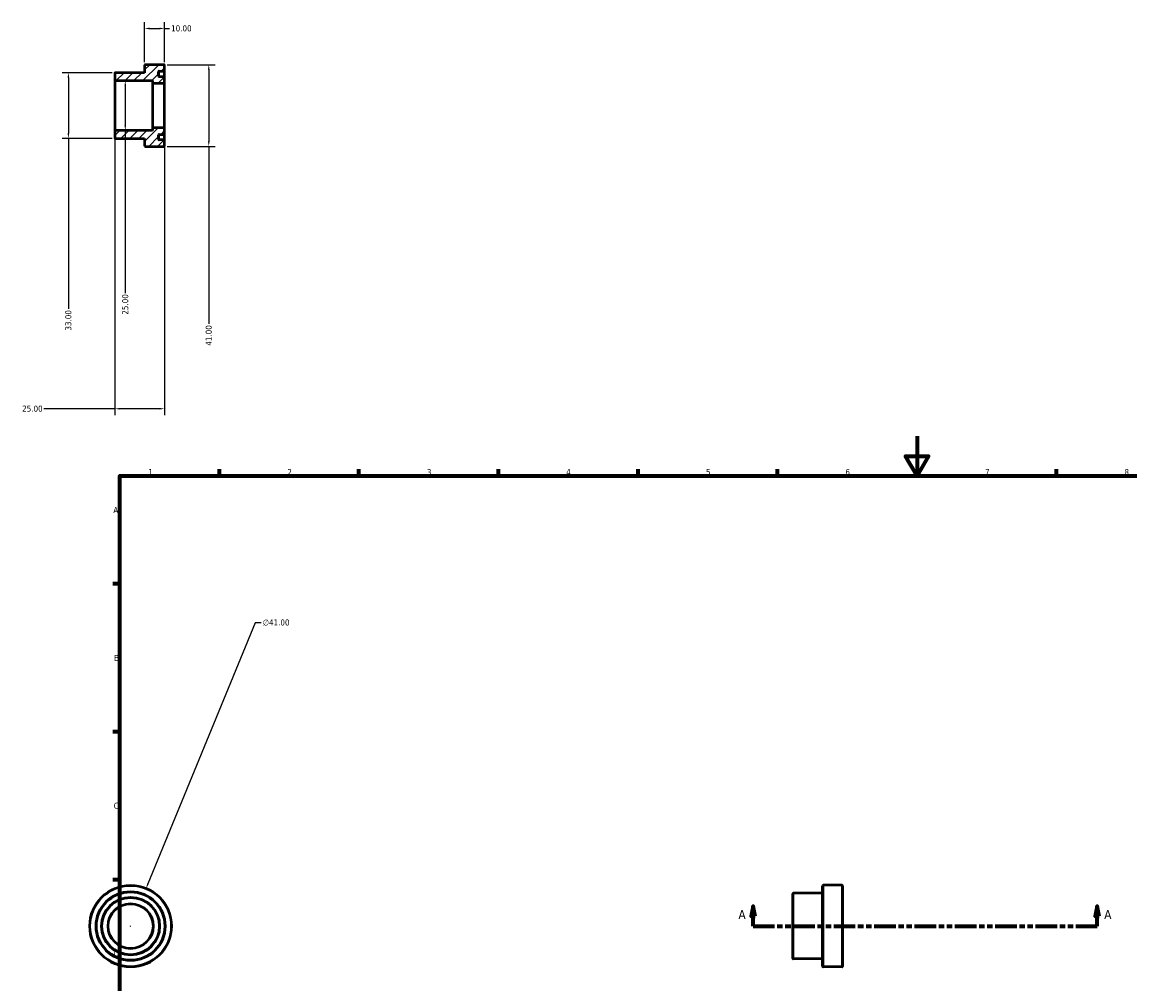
# Model space of a CAD drawing. Header units: millimetres. Extents: x -29 to 884, y -47 to 802.
# Tile 2 of 3: x -29 to 527, y 319 to 802. Entities that reach past the tile are written whole.
import ezdxf

# ---------------------------------------------------------------- set-up
doc = ezdxf.new("R2010")
doc.units = ezdxf.units.MM
doc.linetypes.add('DOUBLE_DASH_CHAIN', pattern=[1.2403, 0.6614, -0.0827, 0.1654, -0.0827, 0.1654, -0.0827])
for name, color, linetype, lineweight in [('Border (ANSI)', 7, 'Continuous', 70), ('Dimension (ANSI)', 7, 'Continuous', 25), ('Hatch (ANSI)', 7, 'Continuous', 18), ('Section Line (ANSI)', 7, 'DOUBLE_DASH_CHAIN', 70), ('Visible (ANSI)', 7, 'Continuous', 50), ('Visible Narrow (ANSI)', 7, 'Continuous', 35)]:
    doc.layers.add(name, color=color, linetype=linetype, lineweight=lineweight)
doc.styles.add('Label Text (ANSI)', font='tahoma.ttf')
doc.styles.add('Note Text (ANSI)', font='tahoma.ttf')
doc.dimstyles.new('Default - mm (ANSI)', dxfattribs={"dimtxt": 3.048, "dimasz": 2.5, "dimexe": 3.175, "dimexo": 1.6002, "dimgap": 0.8, "dimtad": 0, "dimtoh": 1, "dimrnd": 1e-08, "dimzin": 4, "dimdsep": 46, "dimtxsty": 'Note Text (ANSI)', "dimcen": 0.09, "dimdle": 10, "dimclrd": 256, "dimclre": 256, "dimclrt": 256, "dimadec": 1, "dimazin": 1, "dimtfac": 1, "dimtofl": 0, "dimtmove": 0, "dimatfit": 3, "dimfxl": 1, "dimtolj": 1, "dimtzin": 4, "dimlwd": -1, "dimlwe": -1, "dimarcsym": 0})

# ---------------------------------------------------------------- blocks, each defined once
blk = doc.blocks.new('Borders Default Border')
at = {"layer": 'Border (ANSI)'}
for p, q in [((70.08, 574), (70.08, 577.45)), ((140.17, 574), (140.17, 577.45)), ((210.25, 574), (210.25, 577.45)), ((280.33, 574), (280.33, 577.45)), ((350.42, 574), (350.42, 577.45)), ((490.58, 574), (490.58, 577.45)), ((20, 519.75), (16.55, 519.75)), ((20, 445.5), (16.55, 445.5)), ((20, 371.25), (16.55, 371.25))]:
    blk.add_line(p, q, dxfattribs=at)
at = {"layer": 'Border (ANSI)', "flags": 128}
for points in [[(420.5, 594), (420.5, 574), (414.73, 584), (426.27, 584), (420.5, 574)], [(20, 20), (20, 574), (821, 574), (821, 20), (20, 20)]]:
    blk.add_lwpolyline(points, dxfattribs=at)
at = {"layer": 'Border (ANSI)', "char_height": 3.05, "attachment_point": 7, "style": 'Note Text (ANSI)'}
for s, insert in [('1', (34.35, 574.4)), ('2', (104.2, 574.4)), ('3', (174.26, 574.34)), ('4', (244.23, 574.4)), ('5', (314.48, 574.34)), ('6', (384.49, 574.34)), ('7', (454.6, 574.4)), ('8', (524.63, 574.33)), ('A', (16.78, 555.35)), ('B', (17.15, 481.1)), ('C', (16.95, 406.8)), ('D', (16.96, 332.6))]:
    blk.add_mtext(s, dxfattribs=dict(at, insert=insert))
blk = doc.blocks.new('2dTransSection0')
at = {"layer": 'Section Line (ANSI)', "linetype": 'Continuous'}
for p, q in [((338.08, 357.93), (337.08, 352.93)), ((338.08, 352.93), (338.08, 357.93)), ((339.08, 352.93), (338.08, 357.93)), ((510.98, 357.93), (509.98, 352.93)), ((510.98, 352.93), (510.98, 357.93)), ((511.98, 352.93), (510.98, 357.93)), ((337.08, 352.93), (339.08, 352.93)), ((338.08, 347.93), (338.08, 352.93)), ((509.98, 352.93), (511.98, 352.93)), ((510.98, 347.93), (510.98, 352.93)), ((338.08, 347.93), (348.76, 347.93)), ((500.3, 347.93), (510.98, 347.93))]:
    blk.add_line(p, q, dxfattribs=at)
at = {"layer": 'Section Line (ANSI)', "linetype": 'DOUBLE_DASH_CHAIN', "ltscale": 16.349199}
blk.add_line((338.08, 347.93), (510.98, 347.93), dxfattribs=at)
at = {"layer": 'Section Line (ANSI)', "linetype": 'Continuous', "flags": 128}
for points in [[(339.08, 352.93), (338.08, 357.93), (337.08, 352.93), (339.08, 352.93)], [(511.98, 352.93), (510.98, 357.93), (509.98, 352.93), (511.98, 352.93)]]:
    blk.add_lwpolyline(points, dxfattribs=at)
at = {"layer": 'Section Line (ANSI)'}
for points in [[(339.08, 352.93), (338.08, 357.93), (337.08, 352.93), (339.08, 352.93)], [(511.98, 352.93), (510.98, 357.93), (509.98, 352.93), (511.98, 352.93)]]:
    blk.add_solid(points, dxfattribs=at)
at = {"layer": 'Section Line (ANSI)', "char_height": 4.57, "attachment_point": 7, "style": 'Label Text (ANSI)'}
for insert in [(330.72, 351.43), (514.45, 351.43)]:
    blk.add_mtext('A', dxfattribs=dict(at, insert=insert))
blk = doc.blocks.new('*D7')
at = {"layer": 'Defpoints', "color": 0, "transparency": 16777216}
for p in [(17.5, 747.25), (42.5, 748.5), (17.5, 607.73)]:
    blk.add_point(p, dxfattribs=at)
at = {"layer": 'Dimension (ANSI)', "transparency": 16777216}
for p, q in [((17.5, 745.65), (17.5, 604.55)), ((42.5, 746.9), (42.5, 604.55)), ((17.5, 607.73), (-18.18, 607.73)), ((40, 607.73), (20, 607.73))]:
    blk.add_line(p, q, dxfattribs=at)
for points in [[(20, 608.14), (20, 607.31), (17.5, 607.73)], [(40, 608.14), (40, 607.31), (42.5, 607.73)]]:
    blk.add_solid(points, dxfattribs=at)
at = {"layer": 'Dimension (ANSI)', "transparency": 16777216, "insert": (-29.02, 609.31), "char_height": 3.048, "attachment_point": 1, "style": 'Note Text (ANSI)'}
blk.add_mtext('\\A1;25.00', dxfattribs=at)
blk = doc.blocks.new('*D8')
at = {"layer": 'Defpoints', "color": 0, "transparency": 16777216}
for p in [(22.78, 772.5), (22.78, 747.5), (22.78, 747.5)]:
    blk.add_point(p, dxfattribs=at)
at = {"layer": 'Dimension (ANSI)', "transparency": 16777216}
for p, q in [((22.78, 770), (22.78, 750)), ((22.78, 747.5), (22.78, 665.82))]:
    blk.add_line(p, q, dxfattribs=at)
for points in [[(22.37, 770), (23.2, 770), (22.78, 772.5)], [(22.37, 750), (23.2, 750), (22.78, 747.5)]]:
    blk.add_solid(points, dxfattribs=at)
at = {"layer": 'Dimension (ANSI)', "transparency": 16777216, "insert": (21.2, 654.98), "char_height": 3.048, "attachment_point": 1, "rotation": 90, "style": 'Note Text (ANSI)'}
blk.add_mtext('\\A1;25.00', dxfattribs=at)
blk = doc.blocks.new('*D9')
at = {"layer": 'Defpoints', "color": 0, "transparency": 16777216}
for p in [(42.5, 798.69), (32.5, 780.25), (42.5, 780.25)]:
    blk.add_point(p, dxfattribs=at)
at = {"layer": 'Dimension (ANSI)', "transparency": 16777216}
for p, q in [((32.5, 781.85), (32.5, 801.86)), ((42.5, 781.85), (42.5, 801.86)), ((35, 798.69), (40, 798.69)), ((42.5, 798.69), (45, 798.69))]:
    blk.add_line(p, q, dxfattribs=at)
for points in [[(35, 799.11), (35, 798.27), (32.5, 798.69)], [(40, 799.11), (40, 798.27), (42.5, 798.69)]]:
    blk.add_solid(points, dxfattribs=at)
at = {"layer": 'Dimension (ANSI)', "transparency": 16777216, "insert": (45.8, 800.28), "char_height": 3.048, "attachment_point": 1, "style": 'Note Text (ANSI)'}
blk.add_mtext('\\A1;10.00', dxfattribs=at)
blk = doc.blocks.new('*D10')
at = {"layer": 'Defpoints', "color": 0, "transparency": 16777216}
for p in [(42.25, 780.5), (42.25, 739.5), (64.72, 739.5)]:
    blk.add_point(p, dxfattribs=at)
at = {"layer": 'Dimension (ANSI)', "transparency": 16777216}
for p, q in [((43.85, 780.5), (67.9, 780.5)), ((64.72, 778), (64.72, 742)), ((43.85, 739.5), (67.9, 739.5)), ((64.72, 739.5), (64.72, 650.39))]:
    blk.add_line(p, q, dxfattribs=at)
for points in [[(64.31, 778), (65.14, 778), (64.72, 780.5)], [(64.31, 742), (65.14, 742), (64.72, 739.5)]]:
    blk.add_solid(points, dxfattribs=at)
at = {"layer": 'Dimension (ANSI)', "transparency": 16777216, "insert": (63.14, 639.41), "char_height": 3.048, "attachment_point": 1, "rotation": 90, "style": 'Note Text (ANSI)'}
blk.add_mtext('\\A1;41.00', dxfattribs=at)
blk = doc.blocks.new('*D11')
at = {"layer": 'Defpoints', "color": 0, "transparency": 16777216}
for p in [(33.24, 366.89), (17.68, 328.96)]:
    blk.add_point(p, dxfattribs=at)
at = {"layer": 'Dimension (ANSI)', "transparency": 16777216}
for p, q in [((87.98, 500.3), (34.19, 369.21)), ((91.05, 500.3), (87.98, 500.3)), ((25.37, 347.93), (25.55, 347.93)), ((25.46, 347.84), (25.46, 348.02))]:
    blk.add_line(p, q, dxfattribs=at)
blk.add_solid([(33.8, 369.36), (34.58, 369.05), (33.24, 366.89)], dxfattribs=at)
at = {"layer": 'Dimension (ANSI)', "transparency": 16777216, "insert": (91.85, 501.94), "char_height": 3.048, "attachment_point": 1, "style": 'Note Text (ANSI)'}
blk.add_mtext('\\A1;∅41.00', dxfattribs=at)
blk = doc.blocks.new('*D12')
at = {"layer": 'Defpoints', "color": 0, "transparency": 16777216}
for p in [(17.75, 776.5), (-5.79, 743.5), (17.75, 743.5)]:
    blk.add_point(p, dxfattribs=at)
at = {"layer": 'Dimension (ANSI)', "transparency": 16777216}
for p, q in [((16.15, 776.5), (-8.97, 776.5)), ((-5.79, 774), (-5.79, 746)), ((16.15, 743.5), (-8.97, 743.5)), ((-5.79, 743.5), (-5.79, 657.83))]:
    blk.add_line(p, q, dxfattribs=at)
for points in [[(-6.21, 774), (-5.38, 774), (-5.79, 776.5)], [(-6.21, 746), (-5.38, 746), (-5.79, 743.5)]]:
    blk.add_solid(points, dxfattribs=at)
at = {"layer": 'Dimension (ANSI)', "transparency": 16777216, "insert": (-7.38, 646.97), "char_height": 3.048, "attachment_point": 1, "rotation": 90, "style": 'Note Text (ANSI)'}
blk.add_mtext('\\A1;33.00', dxfattribs=at)

msp = doc.modelspace()

# ---------------------------------------------------------------- hatches: boundary and pattern name
at = {"layer": 'Hatch (ANSI)'}
h = msp.add_hatch(dxfattribs=at)
h.set_pattern_fill('ANSI31', color=256, scale=25.4, style=0)
h.set_pattern_definition([(45, (0, 0), (-2.245064, 2.245064), [])])
edge = h.paths.add_edge_path()
edge.add_ellipse((42.25, 771.5), major_axis=(0, -0.25), ratio=1, start_angle=0, end_angle=90)
edge.add_line((42.5, 771.5), (42.5, 774.237))
edge.add_ellipse((42.25, 774.237), major_axis=(0.25, 0), ratio=1, start_angle=0, end_angle=90)
edge.add_line((42.25, 774.488), (39.75, 774.488))
edge.add_ellipse((39.75, 774.737), major_axis=(0, -0.25), ratio=1, start_angle=270, end_angle=360, ccw=False)
edge.add_line((39.5, 774.737), (39.5, 777.012))
edge.add_ellipse((39.75, 777.013), major_axis=(-0.25, 0), ratio=1, start_angle=270, end_angle=360, ccw=False)
edge.add_line((39.75, 777.262), (42.25, 777.262))
edge.add_ellipse((42.25, 777.513), major_axis=(0, -0.25), ratio=1, start_angle=0, end_angle=90)
edge.add_line((42.5, 777.513), (42.5, 780.25))
edge.add_ellipse((42.25, 780.25), major_axis=(0.25, 0), ratio=1, start_angle=0, end_angle=90)
edge.add_line((42.25, 780.5), (32.75, 780.5))
edge.add_ellipse((32.75, 780.25), major_axis=(0, 0.25), ratio=1, start_angle=0, end_angle=90)
edge.add_line((32.5, 780.25), (32.5, 776.5))
edge.add_line((32.5, 776.5), (17.75, 776.5))
edge.add_ellipse((17.75, 776.25), major_axis=(0, 0.25), ratio=1, start_angle=0, end_angle=90)
edge.add_line((17.5, 776.25), (17.5, 772.75))
edge.add_ellipse((17.75, 772.75), major_axis=(-0.25, 0), ratio=1, start_angle=0, end_angle=90)
edge.add_line((17.75, 772.5), (36.5, 772.5))
edge.add_line((36.5, 772.5), (36.5, 771.25))
edge.add_line((36.5, 771.25), (42.25, 771.25))
edge = h.paths.add_edge_path()
edge.add_ellipse((42.25, 748.5), major_axis=(0.25, 0), ratio=1, start_angle=0, end_angle=90)
edge.add_line((42.25, 748.75), (36.5, 748.75))
edge.add_line((36.5, 748.75), (36.5, 747.5))
edge.add_line((36.5, 747.5), (17.75, 747.5))
edge.add_ellipse((17.75, 747.25), major_axis=(0, 0.25), ratio=1, start_angle=0, end_angle=90)
edge.add_line((17.5, 747.25), (17.5, 743.75))
edge.add_ellipse((17.75, 743.75), major_axis=(-0.25, 0), ratio=1, start_angle=0, end_angle=90)
edge.add_line((17.75, 743.5), (32.5, 743.5))
edge.add_line((32.5, 743.5), (32.5, 739.75))
edge.add_ellipse((32.75, 739.75), major_axis=(-0.25, 0), ratio=1, start_angle=0, end_angle=90)
edge.add_line((32.75, 739.5), (42.25, 739.5))
edge.add_ellipse((42.25, 739.75), major_axis=(0, -0.25), ratio=1, start_angle=0, end_angle=90)
edge.add_line((42.5, 739.75), (42.5, 742.487))
edge.add_ellipse((42.25, 742.487), major_axis=(0.25, 0), ratio=1, start_angle=0, end_angle=90)
edge.add_line((42.25, 742.737), (39.75, 742.737))
edge.add_ellipse((39.75, 742.987), major_axis=(0, -0.25), ratio=1, start_angle=270, end_angle=360, ccw=False)
edge.add_line((39.5, 742.987), (39.5, 745.262))
edge.add_ellipse((39.75, 745.263), major_axis=(-0.25, 0), ratio=1, start_angle=270, end_angle=360, ccw=False)
edge.add_line((39.75, 745.512), (42.25, 745.512))
edge.add_ellipse((42.25, 745.763), major_axis=(0, -0.25), ratio=1, start_angle=0, end_angle=90)
edge.add_line((42.5, 745.763), (42.5, 748.5))

# ---------------------------------------------------------------- linework, layer by layer
at = {"layer": 'Visible (ANSI)'}
for p, q in [((32.5, 780.25), (32.5, 776.5)), ((42.25, 780.5), (32.75, 780.5)), ((42.5, 777.513), (42.5, 780.25)), ((17.5, 776.25), (17.5, 772.75)), ((32.5, 776.5), (17.75, 776.5)), ((39.5, 774.737), (39.5, 777.013)), ((39.75, 777.262), (42.25, 777.262)), ((42.25, 774.488), (39.75, 774.488)), ((42.5, 774.237), (42.5, 777.513)), ((42.5, 771.5), (42.5, 774.237)), ((17.5, 772.75), (17.5, 747.25)), ((17.75, 772.5), (36.5, 772.5)), ((36.5, 772.5), (36.5, 771.25)), ((36.5, 771.25), (42.25, 771.25)), ((36.5, 771.25), (36.5, 748.75)), ((42.5, 748.5), (42.5, 771.5)), ((17.5, 747.25), (17.5, 743.75)), ((36.5, 747.5), (17.75, 747.5)), ((42.25, 748.75), (36.5, 748.75)), ((36.5, 748.75), (36.5, 747.5)), ((42.5, 745.763), (42.5, 748.5)), ((42.5, 742.487), (42.5, 745.763)), ((17.75, 743.5), (32.5, 743.5)), ((32.5, 743.5), (32.5, 739.75)), ((39.5, 742.987), (39.5, 745.263)), ((39.75, 745.512), (42.25, 745.512)), ((42.25, 742.737), (39.75, 742.737)), ((42.5, 739.75), (42.5, 742.487)), ((32.75, 739.5), (42.25, 739.5)), ((373.031, 327.677), (373.031, 368.177)), ((382.781, 368.427), (373.281, 368.427)), ((383.031, 368.177), (383.031, 327.677)), ((358.031, 331.677), (358.031, 364.177)), ((373.031, 364.427), (358.281, 364.427)), ((373.031, 331.427), (358.281, 331.427)), ((382.781, 327.427), (373.281, 327.427))]:
    msp.add_line(p, q, dxfattribs=at)
for radius in [20.5, 17.262, 14.488, 11.25]:
    msp.add_circle((25.459, 347.927), radius, dxfattribs=at)
for centre, start, end in [((32.75, 780.25), 90, 180), ((42.25, 780.25), 0, 90), ((17.75, 776.25), 90, 180), ((39.75, 777.013), 90, 180), ((39.75, 774.737), 180, 270), ((42.25, 777.513), 270, 0), ((42.25, 774.237), 0, 90), ((17.75, 772.75), 180, 270), ((42.25, 771.5), 270, 0), ((17.75, 747.25), 90, 180), ((42.25, 748.5), 0, 90), ((42.25, 745.763), 270, 0), ((17.75, 743.75), 180, 270), ((39.75, 745.263), 90, 180), ((39.75, 742.987), 180, 270), ((42.25, 742.487), 0, 90), ((32.75, 739.75), 180, 270), ((42.25, 739.75), 270, 0), ((373.281, 368.177), 90, 180), ((382.781, 368.177), 0, 90), ((358.281, 364.177), 90, 180), ((358.281, 331.677), 180, 270), ((373.281, 327.677), 180, 270), ((382.781, 327.677), 270, 0)]:
    msp.add_arc(centre, 0.25, start, end, dxfattribs=at)
at = {"layer": 'Visible Narrow (ANSI)'}
for p, q in [((39.75, 774.751), (39.75, 777.255)), ((42.25, 777.255), (42.25, 774.751)), ((17.75, 747.654), (17.75, 772.346)), ((42.25, 771.111), (42.25, 748.889)), ((39.75, 742.745), (39.75, 745.249)), ((42.25, 745.249), (42.25, 742.745)), ((373.281, 368.175), (373.281, 327.68)), ((382.781, 327.68), (382.781, 368.175)), ((358.281, 364.224), (358.281, 331.631))]:
    msp.add_line(p, q, dxfattribs=at)
for radius in [20.25, 17.512, 17.012, 14.738, 14.238, 11.5]:
    msp.add_circle((25.459, 347.927), radius, dxfattribs=at)

# ---------------------------------------------------------------- block references
msp.add_blockref('Borders Default Border', (0, 0))
at = {"layer": 'Section Line (ANSI)'}
msp.add_blockref('2dTransSection0', (0, 0), dxfattribs=at)

# ---------------------------------------------------------------- dimensions: what is measured, and where the dimension line sits
at = {"layer": 'Dimension (ANSI)'}
for base, p1, p2, angle, override, picture, middle in [((42.5, 798.69), (32.5, 780.25), (42.5, 780.25), 180, {"dimtoh": 0, "dimdec": 2, "dimtp": 0, "dimtm": 0, "dimtdec": 2, "dimatfit": 2}, '*D9', (50.695, 798.69)), ((64.725, 739.5), (42.25, 780.5), (42.25, 739.5), 90, {"dimtoh": 0, "dimdec": 2, "dimtp": 0, "dimtm": 0, "dimtdec": 2, "dimatfit": 2}, '*D10', (64.725, 644.5)), ((-5.794, 743.5), (17.75, 776.5), (17.75, 743.5), 90, {"dimtoh": 0, "dimdec": 2, "dimtp": 0, "dimtm": 0, "dimtdec": 2, "dimatfit": 2}, '*D12', (-5.794, 652)), ((22.784, 747.5), (22.784, 772.5), (22.784, 747.5), 270, {"dimtoh": 0, "dimdec": 2, "dimse1": 1, "dimse2": 1, "dimtp": 0, "dimtm": 0, "dimtdec": 2, "dimatfit": 2}, '*D8', (22.784, 660)), ((17.5, 607.727), (42.5, 748.5), (17.5, 747.25), 180, {"dimtoh": 0, "dimdec": 2, "dimtp": 0, "dimtm": 0, "dimtdec": 2, "dimatfit": 2}, '*D7', (-24, 607.727))]:
    dim = msp.add_linear_dim(base=base, p1=p1, p2=p2, angle=angle, dimstyle='Default - mm (ANSI)', override=override, dxfattribs=at)
    dim.commit()
    dim.dimension.update_dxf_attribs({"geometry": picture, "text_midpoint": middle, "dimtype": 160})
dim = msp.add_diameter_dim_2p(p1=(17.676, 328.962), p2=(33.241, 366.893), dimstyle='Default - mm (ANSI)', override={"dimtih": 1, "dimdec": 2, "dimlfac": 1, "dimtp": 0, "dimtm": 0, "dimtdec": 2}, dxfattribs=at)
dim.commit()
dim.dimension.update_dxf_attribs({"geometry": '*D11', "text_midpoint": (98.545, 500.296), "dimtype": 163})

doc.saveas('drawing.dxf')
